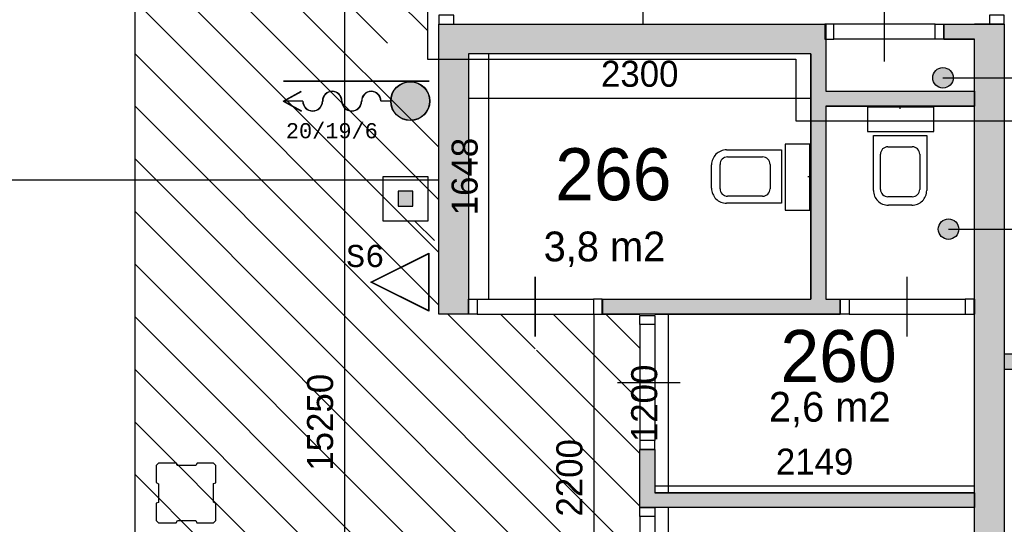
# Model space of a CAD drawing. Extents: x 393774 to 561444, y -100020 to -6220.
# Tile 26 of 47: x 543127 to 549745, y -72230 to -68840. Entities that reach past the tile are written whole.
import ezdxf
from ezdxf.enums import TextEntityAlignment as Align

# ---------------------------------------------------------------- set-up
doc = ezdxf.new("R2010")
doc.units = 0
doc.header["$MEASUREMENT"] = 0
doc.header["$PDMODE"] = 35
doc.header["$PDSIZE"] = -0.5
doc.layers.get('0').update_dxf_attribs({"linetype": 'CONTINUOUS'})
doc.layers.get('DEFPOINTS').update_dxf_attribs({"linetype": 'CONTINUOUS'})
for name, color, linetype in [('-02$TEKST$$$MAAT', 252, 'CONTINUOUS'), ('AA$1A---_ARCEER', 252, 'CONTINUOUS'), ('AL00---_BRANDBEVEILIGING', 252, 'CONTINUOUS'), ('AL22----_BINNENWAND', 252, 'CONTINUOUS'), ('AL32----_BINNENKOZIJN', 252, 'CONTINUOUS'), ('AL74----_INRSANITAIR', 252, 'CONTINUOUS'), ('AM$1A---_MAATVOERING', 252, 'CONTINUOUS'), ('Betonpalen', 252, 'CONTINUOUS'), ('Brandweer', 252, 'CONTINUOUS'), ('LAYER01', 252, 'CONTINUOUS'), ('M2', 252, 'CONTINUOUS'), ('OMPARTIMENTERING', 252, 'CONTINUOUS')]:
    doc.layers.add(name, color=color, linetype=linetype)
doc.styles.add('B-01', font='b-gbp')
doc.styles.add('MONOTXT', font='MONOTXT')
doc.dimstyles.new('BBA_STAND', dxfattribs={"dimtxt": 175, "dimasz": 1, "dimexe": 1, "dimexo": 0.001, "dimgap": 75, "dimtad": 1, "dimdec": 0, "dimzin": 0, "dimdsep": 46, "dimtxsty": 'B-01', "dimblk": 'NONE', "dimblk1": 'NONE', "dimblk2": 'PIJL1', "dimcen": 1, "dimse1": 1, "dimse2": 1, "dimclrd": 256, "dimclre": 1, "dimclrt": 256, "dimadec": 0, "dimazin": 0, "dimtfac": 1, "dimtdec": 0, "dimtmove": 0, "dimatfit": 0, "dimldrblk": 'PIJL1', "dimfxl": 1, "dimtolj": 1, "dimtzin": 0, "dimarcsym": 0})

# ---------------------------------------------------------------- blocks, each defined once
blk = doc.blocks.new('*D122')
at = {"layer": 'AM$1A---_MAATVOERING', "lineweight": -2, "transparency": 16777216}
blk.add_line((554648.9, -60370.1), (554648.9, -77370.1), dxfattribs=at)
at = {"layer": 'DEFPOINTS', "color": 0, "transparency": 16777216}
for p in [(553584.3, -60370.1), (548803.9, -77370.1), (554648.9, -77370.1)]:
    blk.add_point(p, dxfattribs=at)
at = {"layer": 'AM$1A---_MAATVOERING', "transparency": 16777216, "insert": (554486.4, -68870.1), "char_height": 175, "attachment_point": 5, "rotation": 90, "style": 'B-01'}
blk.add_mtext('\\A1;17000', dxfattribs=at)
blk = doc.blocks.new('_None')
blk = doc.blocks.new('PIJL1')
at = {"color": 1, "linetype": 'ByBlock'}
blk.add_line((0, 82.6), (0, -82.6), dxfattribs=at)
blk.add_solid([(-100, 16.7), (-100, -16.7), (0, 0)], dxfattribs=at)
blk = doc.blocks.new('*D130')
at = {"layer": 'AM$1A---_MAATVOERING', "lineweight": -2, "transparency": 16777216}
blk.add_line((547314.7, -64020.1), (547314.7, -68870.1), dxfattribs=at)
at = {"layer": 'DEFPOINTS', "color": 0, "transparency": 16777216}
for p in [(547631.7, -64020.1), (547314.7, -68870.1), (547631.7, -68870.1)]:
    blk.add_point(p, dxfattribs=at)
at = {"layer": 'AM$1A---_MAATVOERING', "transparency": 16777216, "insert": (547152.2, -66445.1), "char_height": 175, "attachment_point": 5, "rotation": 90, "style": 'B-01'}
blk.add_mtext('\\A1;4850', dxfattribs=at)
blk = doc.blocks.new('*D135')
at = {"layer": 'AM$1A---_MAATVOERING', "lineweight": -2, "transparency": 16777216}
blk.add_line((547487.9, -73318.2), (547487.9, -72118.2), dxfattribs=at)
at = {"layer": 'DEFPOINTS', "color": 0, "transparency": 16777216}
for p in [(547487.9, -72118.2), (548469.3, -72118.2), (548469.8, -73318.2)]:
    blk.add_point(p, dxfattribs=at)
at = {"layer": 'AM$1A---_MAATVOERING', "transparency": 16777216, "insert": (547325.4, -72718.2), "char_height": 175, "attachment_point": 5, "rotation": 90, "style": 'B-01'}
blk.add_mtext('\\A1;1200', dxfattribs=at)
blk = doc.blocks.new('*D136')
at = {"layer": 'AM$1A---_MAATVOERING', "lineweight": -2, "transparency": 16777216}
blk.add_line((547487.9, -72018.2), (547487.9, -70818.2), dxfattribs=at)
at = {"layer": 'DEFPOINTS', "color": 0, "transparency": 16777216}
for p in [(547487.9, -70818.2), (547487.9, -70818.2), (547487.9, -72018.2)]:
    blk.add_point(p, dxfattribs=at)
at = {"layer": 'AM$1A---_MAATVOERING', "transparency": 16777216, "insert": (547325.4, -71418.2), "char_height": 175, "attachment_point": 5, "rotation": 90, "style": 'B-01'}
blk.add_mtext('\\A1;1200', dxfattribs=at)
blk = doc.blocks.new('*D137')
at = {"layer": 'AM$1A---_MAATVOERING', "lineweight": -2, "transparency": 16777216}
blk.add_line((547395.3, -71973.1), (549544.3, -71973.1), dxfattribs=at)
at = {"layer": 'DEFPOINTS', "color": 0, "transparency": 16777216}
for p in [(547395.3, -71960.1), (549544.3, -71960.1), (549544.3, -71973.1)]:
    blk.add_point(p, dxfattribs=at)
at = {"layer": 'AM$1A---_MAATVOERING', "transparency": 16777216, "insert": (548469.8, -71810.6), "char_height": 175, "attachment_point": 5, "style": 'B-01'}
blk.add_mtext('\\A1;2149', dxfattribs=at)
blk = doc.blocks.new('*D138')
at = {"layer": 'AM$1A---_MAATVOERING', "lineweight": -2, "transparency": 16777216}
blk.add_line((546280.7, -70718.2), (546280.7, -69070.1), dxfattribs=at)
at = {"layer": 'DEFPOINTS', "color": 0, "transparency": 16777216}
for p in [(546280.7, -69070.1), (547385.1, -69070.1), (547386.7, -70718.2)]:
    blk.add_point(p, dxfattribs=at)
at = {"layer": 'AM$1A---_MAATVOERING', "transparency": 16777216, "insert": (546118.2, -69894.2), "char_height": 175, "attachment_point": 5, "rotation": 90, "style": 'B-01'}
blk.add_mtext('\\A1;1648', dxfattribs=at)
blk = doc.blocks.new('*D139')
at = {"layer": 'AM$1A---_MAATVOERING', "lineweight": -2, "transparency": 16777216}
blk.add_line((546144.3, -69367.1), (548444.3, -69367.1), dxfattribs=at)
at = {"layer": 'DEFPOINTS', "color": 0, "transparency": 16777216}
for p in [(546144.3, -69380.1), (548444.3, -69367.1), (548444.3, -69370.1)]:
    blk.add_point(p, dxfattribs=at)
at = {"layer": 'AM$1A---_MAATVOERING', "transparency": 16777216, "insert": (547294.3, -69204.6), "char_height": 175, "attachment_point": 5, "style": 'B-01'}
blk.add_mtext('\\A1;2300', dxfattribs=at)
blk = doc.blocks.new('*D160')
at = {"layer": 'AM$1A---_MAATVOERING', "lineweight": -2, "transparency": 16777216}
blk.add_line((546985.1, -70818.2), (546985.1, -73018.2), dxfattribs=at)
at = {"layer": 'DEFPOINTS', "color": 0, "transparency": 16777216}
for p in [(546991.4, -70818.2), (546985.1, -73018.2), (546993.9, -73018.2)]:
    blk.add_point(p, dxfattribs=at)
at = {"layer": 'AM$1A---_MAATVOERING', "transparency": 16777216, "insert": (546822.6, -71918.2), "char_height": 175, "attachment_point": 5, "rotation": 90, "style": 'B-01'}
blk.add_mtext('\\A1;2200', dxfattribs=at)
blk = doc.blocks.new('*D173')
at = {"layer": 'AM$1A---_MAATVOERING', "lineweight": -2, "transparency": 16777216}
blk.add_line((545944.3, -69917.4), (531744.3, -69917.4), dxfattribs=at)
at = {"layer": 'DEFPOINTS', "color": 0, "transparency": 16777216}
for p in [(531744.3, -69917.4), (531744.3, -70094.4), (545944.3, -70094.4)]:
    blk.add_point(p, dxfattribs=at)
at = {"layer": 'AM$1A---_MAATVOERING', "transparency": 16777216, "insert": (538844.3, -69754.9), "char_height": 175, "attachment_point": 5, "style": 'B-01'}
blk.add_mtext('\\A1;14200', dxfattribs=at)
blk = doc.blocks.new('*D175')
at = {"layer": 'AM$1A---_MAATVOERING', "lineweight": -2, "transparency": 16777216}
blk.add_line((545309.3, -63920.1), (545309.3, -79170.1), dxfattribs=at)
at = {"layer": 'DEFPOINTS', "color": 0, "transparency": 16777216}
for p in [(544125.1, -63920.1), (544125.1, -79170.1), (545309.3, -79170.1)]:
    blk.add_point(p, dxfattribs=at)
at = {"layer": 'AM$1A---_MAATVOERING', "transparency": 16777216, "insert": (545146.8, -71545.1), "char_height": 175, "attachment_point": 5, "rotation": 90, "style": 'B-01'}
blk.add_mtext('\\A1;15250', dxfattribs=at)

msp = doc.modelspace()

# ---------------------------------------------------------------- hatches: boundary and pattern name
at = {"layer": 'AA$1A---_ARCEER'}
h = msp.add_hatch(color=256, dxfattribs=at)
h.paths.add_polyline_path([(549744.3, -70247.2), (549744.3, -69154.3), (549544.3, -69154.3), (549544.3, -70247.2)])
h.paths.add_polyline_path([(549744.3, -69154.3), (549744.3, -68870.1), (549544.3, -68870.1), (549339.3, -68870.1), (549339.3, -68970.1), (549544.3, -68970.1), (549544.3, -69154.3)])
h.paths.add_polyline_path([(549744.3, -74818.2), (549744.3, -70247.2), (549544.3, -70247.2), (549544.3, -72018.2), (549544.3, -72018.2), (549544.3, -72118.2), (549544.3, -72118.2), (549544.3, -74618.2), (549370, -74618.2), (549370, -74818.2)])
h.paths.add_polyline_path([(549370, -74818.2), (549370, -74618.2), (548519.8, -74618.2), (548519.8, -74618.2), (548419.8, -74618.2), (548419.8, -74618.2), (547581.2, -74618.2), (547581.2, -74818.2)])
h.paths.add_polyline_path([(547581.2, -74818.2), (547581.2, -74618.2), (546144.3, -74618.2), (546144.3, -73118.2), (546142.3, -73118.2), (546142.3, -73018.2), (545949.3, -73018.2), (545949.3, -73018.2), (545944.3, -73018.2), (545944.3, -74818.2)])
for points in [[(548494.3, -70818.2), (548642.3, -70818.2), (548642.3, -70718.2), (548544.3, -70718.2), (548544.3, -69420.1), (549544.3, -69420.1), (549544.3, -69320.1), (548544.3, -69320.1), (548544.3, -69070.1), (548544.3, -68970.1), (548539.3, -68970.1), (548539.3, -68870.1), (545944.3, -68870.1), (545944.3, -70818.2), (546140.6, -70818.2), (546142.3, -70816.5), (546142.3, -70718.2), (546144.3, -70718.2), (546144.3, -69070.1), (548444.3, -69070.1), (548444.3, -70718.2), (547044.3, -70718.2), (547044.3, -70818.2), (547295.3, -70818.2)], [(549744.3, -71088.2), (549744.3, -71188.2), (555024.3, -71188.2), (555024.3, -71088.2)], [(547395.3, -72118.2), (549544.3, -72118.2), (549544.3, -72018.2), (547395.3, -72018.2), (547395.3, -71728.3), (547295.3, -71728.3), (547295.3, -72118.2), (547395.3, -72118.2)]]:
    msp.add_hatch(color=256, dxfattribs=at).paths.add_polyline_path(points)
at = {"layer": 'AL00---_BRANDBEVEILIGING'}
msp.add_hatch(color=256, dxfattribs=at).paths.add_polyline_path([(545669.6, -70093), (545769.6, -70093), (545769.6, -69993), (545669.6, -69993)])
at = {"layer": 'Brandweer'}
msp.add_hatch(color=256, dxfattribs=at).paths.add_polyline_path([(545752, -69516.4, 1), (545752, -69257.4, 1)])
at = {"layer": 'LAYER01'}
for points in [[(549332.6, -69161.8, 1), (549332.6, -69299.4, 1)], [(549370, -70316, 1), (549370, -70178.5, 1)]]:
    msp.add_hatch(color=256, dxfattribs=at).paths.add_polyline_path(points)

# ---------------------------------------------------------------- linework, layer by layer
at = {"layer": '-02$TEKST$$$MAAT'}
for points in [[(545877.1, -70603.4), (545877.1, -70798.7), (545486.4, -70603.4), (545877.1, -70408.1)], [(545874.6, -70603.4), (545874.6, -70794.7), (545492, -70603.4), (545874.6, -70412.2)]]:
    msp.add_lwpolyline(points, close=True, dxfattribs=at)
at = {"layer": 'AA$1A---_ARCEER'}
for p, q in [((543899.7, -66945), (545867.1, -68912.3)), ((543899.7, -67298.5), (545599.7, -68998.5)), ((543899.7, -67652.1), (545944.3, -69696.6)), ((543899.7, -68005.6), (545944.3, -70050.2)), ((543899.7, -68359.2), (545944.3, -70403.7)), ((543899.7, -68712.7), (545944.3, -70757.3)), ((543899.7, -69066.3), (547295.4, -72462)), ((543899.7, -69419.8), (547089.3, -72609.4)), ((543899.7, -69773.4), (547144.6, -73018.2)), ((543899.7, -70126.9), (546560.4, -72787.6)), ((545783.4, -70193), (545914.1, -70323.7)), ((543899.7, -70480.5), (546437.5, -73018.2)), ((543899.7, -70834), (546083.9, -73018.2)), ((546005.2, -70818.2), (547295.3, -72108.3)), ((546358.7, -70818.2), (546592.4, -71051.8)), ((546712.2, -70818.1), (547169, -71274.9)), ((547065.9, -70818.2), (547295.4, -71047.7)), ((546601.3, -71060.7), (547295.3, -71754.8)), ((543899.7, -71187.6), (545944.3, -73232.2)), ((547172.5, -71278.4), (547295.5, -71401.4)), ((543899.7, -71541.2), (545944.3, -73585.7)), ((543899.7, -71894.7), (545944.3, -73939.3))]:
    msp.add_line(p, q, dxfattribs=at)
msp.add_lwpolyline([(549744.3, -71188.2), (555024.3, -71188.2), (555024.3, -71088.2), (549744.3, -71088.2)], close=True, dxfattribs=at)
at = {"layer": 'AL00---_BRANDBEVEILIGING'}
msp.add_lwpolyline([(545569.6, -70192.9), (545569.6, -69893), (545869.6, -69893), (545869.6, -70193), (545569.6, -70193)], dxfattribs=at)
msp.add_lwpolyline([(545669.6, -70093), (545769.6, -70093), (545769.6, -69993), (545669.6, -69993)], close=True, dxfattribs=at)
at = {"layer": 'AL22----_BINNENWAND'}
for points in [[(543899.7, -66920.1), (543899.7, -75464.6)], [(545944.3, -68870.1), (548544.3, -68870.1)], [(545944.3, -70818.2), (545944.3, -68870.1)], [(548544.3, -68870.1), (548544.3, -69320.1)], [(549339.3, -68870.1), (549544.3, -68870.1)], [(549339.3, -68970.1), (549339.3, -68870.1)], [(549339.3, -68870.1), (549339.3, -68970.1)], [(549339.3, -68870.1), (549339.3, -68970.1)], [(549339.3, -68870.1), (549544.3, -68870.1)], [(549339.3, -68870.1), (549544.3, -68870.1)], [(549544.3, -68870.1), (549744.3, -68870.1)], [(549744.3, -68870.1), (549544.3, -68870.1)], [(549744.3, -68870.1), (549544.3, -68870.1)], [(549744.3, -68870.1), (549744.3, -74818.2)], [(549544.3, -68970.1), (549339.3, -68970.1)], [(549339.3, -68970.1), (549544.3, -68970.1)], [(549339.3, -68970.1), (549544.3, -68970.1)], [(549544.3, -74618.2), (549544.3, -68970.1)], [(548444.3, -69070.1), (546144.3, -69070.1)], [(546144.3, -69070.1), (546144.3, -70818.2)], [(548444.3, -69370.1), (548444.3, -69070.1)], [(548444.3, -69070.1), (548444.3, -70718.2)], [(548444.3, -69070.1), (548444.3, -70718.2)], [(548544.3, -69070.1), (548544.3, -69320.1)], [(548544.3, -69070.1), (548544.3, -69320.1)], [(548544.3, -69320.1), (549544.3, -69320.1)], [(548544.3, -69320.1), (549544.3, -69320.1)], [(548544.3, -69320.1), (549544.3, -69320.1)], [(549544.3, -69320.1), (549544.3, -69420.1)], [(549544.3, -69320.1), (549544.3, -69420.1)], [(549544.3, -69320.1), (549544.3, -69420.1)], [(548444.3, -70718.2), (548444.3, -69370.1)], [(548544.3, -69420.1), (548544.3, -70718.2)], [(548544.3, -69420.1), (548544.3, -70718.2)], [(548544.3, -69420.1), (548544.3, -70718.2)], [(549544.3, -69420.1), (548544.3, -69420.1)], [(548544.3, -69420.1), (549544.3, -69420.1)], [(548544.3, -69420.1), (549544.3, -69420.1)], [(546144.3, -70718.2), (546144.3, -70818.2)], [(546144.3, -70718.2), (546144.3, -70818.2)], [(547044.3, -70718.2), (548444.3, -70718.2)], [(547044.3, -70718.2), (548444.3, -70718.2)], [(547044.3, -70718.2), (548444.3, -70718.2)], [(547044.3, -70718.2), (547044.3, -70818.2)], [(547044.3, -70818.2), (547044.3, -70718.2)], [(547044.3, -70718.2), (547044.3, -70818.2)], [(548544.3, -70718.2), (548642.3, -70718.2)], [(548544.3, -70718.2), (548642.3, -70718.2)], [(548544.3, -70718.2), (548642.3, -70718.2)], [(548642.3, -70718.2), (548642.3, -70818.2)], [(548642.3, -70718.2), (548642.3, -70818.2)], [(548642.3, -70718.2), (548642.3, -70818.2)], [(549542.3, -70718.2), (549544.3, -70718.2)], [(549542.3, -70718.2), (549544.3, -70718.2)], [(549544.3, -70718.2), (549544.3, -70818.2)], [(549544.3, -70718.2), (549544.3, -70818.2)], [(546140.5, -70818.2), (546144.3, -70814.5)], [(546140.5, -70818.2), (546144.3, -70814.5)], [(549542.3, -70768.2), (549544.3, -70768.2)], [(549542.3, -70768.2), (549544.3, -70768.2)], [(546144.3, -70818.2), (545944.3, -70818.2)], [(546144.3, -70818.2), (545944.3, -70818.2)], [(546144.3, -70818.2), (545944.3, -70818.2)], [(548494.3, -70818.2), (547044.3, -70818.2)], [(547044.3, -70818.2), (547295.3, -70818.2)], [(547044.3, -70818.2), (547295.3, -70818.2)], [(547395.3, -70818.2), (548642.3, -70818.2)], [(547395.3, -70818.2), (548642.3, -70818.2)], [(548642.3, -70818.2), (548494.3, -70818.2)], [(549542.3, -70818.2), (549544.3, -70818.2)], [(549542.3, -70818.2), (549544.3, -70818.2)], [(547295.3, -72018.2), (547295.3, -71728.3)], [(547295.3, -71728.3), (547395.3, -71728.3)], [(547395.3, -71728.3), (547295.3, -71728.3)], [(547395.3, -71728.3), (547295.3, -71728.3)], [(547295.3, -72118.2), (547295.3, -71728.3)], [(547295.3, -72118.2), (547295.3, -71728.3)], [(547395.3, -71728.3), (547395.3, -72018.2)], [(547295.3, -72018.2), (547295.3, -72018.2)], [(547295.3, -72118.2), (547295.3, -72018.2)], [(547395.3, -72018.2), (549544.3, -72018.2)], [(549544.3, -72018.2), (547395.3, -72018.2)], [(549544.3, -72018.2), (549544.3, -72118.2)], [(549544.3, -72118.2), (549544.3, -72018.2)], [(549544.3, -72118.2), (549544.3, -72018.2)], [(547295.3, -72118.2), (547295.3, -72118.2)], [(547295.3, -72118.2), (547295.3, -72118.2)], [(547395.3, -72118.2), (547295.3, -72118.2)], [(547394.3, -72118.2), (547295.3, -72118.2)], [(547394.3, -72118.2), (547295.3, -72118.2)], [(549544.3, -72118.2), (547394.3, -72118.2)], [(549544.3, -72118.2), (547394.3, -72118.2)], [(549544.3, -72118.2), (547395.3, -72118.2)], [(547395.3, -72118.2), (547395.3, -72118.2)]]:
    msp.add_lwpolyline(points, dxfattribs=at)
at = {"layer": 'AL32----_BINNENKOZIJN'}
for points in [[(548939.2, -69120.1), (548939.2, -68920.1), (548939.2, -68720.1)], [(549279.3, -68870.1), (548599, -68870.3)], [(549279.3, -68970.1), (548599, -68970.1)], [(546592.4, -70968.2), (546592.4, -70768.2), (546592.4, -70568.2)], [(546592.4, -70568.2), (546592.4, -70768.2), (546592.4, -70968.2)], [(546592.4, -70968.2), (546592.4, -70768.2), (546592.4, -70568.2)], [(549092.4, -70968.2), (549092.4, -70768.2), (549092.4, -70568.2)], [(546202.3, -70718.2), (546982.5, -70718.2)], [(548702.3, -70718.2), (549482.6, -70718.2)], [(546202.3, -70818.2), (546982.5, -70818)], [(548702.3, -70818.2), (549482.6, -70818)], [(547295.3, -70888.3), (547295.6, -71668.5)], [(547395.3, -70888.3), (547395.3, -71668.5)], [(547145.3, -71278.4), (547345.3, -71278.4), (547545.3, -71278.4)], [(547165.3, -71278.4), (547365.3, -71278.4), (547565.3, -71278.4)], [(547295.3, -72178.2), (547295.6, -72958.5)], [(547395.3, -72178.2), (547395.3, -72958.5)]]:
    msp.add_lwpolyline(points, dxfattribs=at)
for points in [[(546044.3, -68870.1), (546044.3, -68810.3), (545944.6, -68810.3), (545944.6, -68870.1)], [(549744.2, -68870.1), (549744.2, -68810.3), (549644.4, -68810.3), (549644.4, -68870.1)], [(548539.3, -68970.1), (548599, -68970.1), (548599, -68870.3), (548539.3, -68870.3)], [(549339.3, -68970.1), (549279.3, -68970.1), (549279.3, -68870.1), (549339.3, -68870.1)], [(546142.3, -70718.2), (546202.3, -70718.2), (546202.3, -70818.2), (546142.3, -70818.2)], [(547042.3, -70718.2), (546982.5, -70718.2), (546982.5, -70818), (547042.3, -70818)], [(548642.3, -70718.2), (548702.3, -70718.2), (548702.3, -70818.2), (548642.3, -70818.2)], [(549542.3, -70718.2), (549482.6, -70718.2), (549482.6, -70818), (549542.3, -70818)], [(547395.3, -70828.3), (547395.3, -70888.3), (547295.3, -70888.3), (547295.3, -70828.3)], [(547395.3, -71728.3), (547395.3, -71668.5), (547295.6, -71668.5), (547295.6, -71728.3)], [(547395.3, -72118.2), (547395.3, -72178.2), (547295.3, -72178.2), (547295.3, -72118.2)]]:
    msp.add_lwpolyline(points, close=True, dxfattribs=at)
at = {"layer": 'AL74----_INRSANITAIR'}
for points in [[(549044.3, -69440.1), (549044.3, -69420.1)], [(549044.3, -69440.1), (549044.3, -69420.1)], [(548865.3, -69617.1), (549223.3, -69617.1), (549223.3, -69987.1)], [(548865.3, -69987.1), (548865.3, -69617.1)], [(548865.3, -69617.1), (549223.3, -69617.1), (549223.3, -69987.1)], [(548865.3, -69987.1), (548865.3, -69617.1)], [(547877.3, -69715.1), (548247.3, -69715.1)], [(547877.3, -69715.1), (548247.3, -69715.1)], [(548247.3, -69715.1), (548247.3, -70073.1), (547877.3, -70073.1)], [(548247.3, -69715.1), (548247.3, -70073.1), (547877.3, -70073.1)], [(548912.3, -69980.1), (548912.3, -69744.1)], [(548912.3, -69980.1), (548912.3, -69744.1)], [(548962.3, -69694.1), (549126.3, -69694.1)], [(548962.3, -69694.1), (549126.3, -69694.1)], [(549176.3, -69744.1), (549176.3, -69980.1)], [(549176.3, -69744.1), (549176.3, -69980.1)], [(547777.3, -69973.1), (547777.3, -69815.1)], [(547777.3, -69973.1), (547777.3, -69815.1)], [(547834.3, -69976.1), (547834.3, -69812.1)], [(547834.3, -69976.1), (547834.3, -69812.1)], [(547884.3, -69762.1), (548120.3, -69762.1)], [(547884.3, -69762.1), (548120.3, -69762.1)], [(548170.3, -69812.1), (548170.3, -69976.1)], [(548170.3, -69812.1), (548170.3, -69976.1)], [(548424.3, -69894.1), (548444.3, -69894.1)], [(548424.3, -69894.1), (548444.3, -69894.1)], [(548120.3, -70026.1), (547884.3, -70026.1)], [(548120.3, -70026.1), (547884.3, -70026.1)], [(549126.3, -70030.1), (548962.3, -70030.1)], [(549126.3, -70030.1), (548962.3, -70030.1)], [(549123.3, -70087.1), (548965.3, -70087.1)], [(549123.3, -70087.1), (548965.3, -70087.1)]]:
    msp.add_lwpolyline(points, dxfattribs=at)
for points in [[(548826.3, -69592.1), (549270.3, -69592.1), (549270.3, -69427.1), (548826.3, -69427.1)], [(548826.3, -69592.1), (549270.3, -69592.1), (549270.3, -69427.1), (548826.3, -69427.1)], [(548272.3, -69676.1), (548272.3, -70120.1), (548437.3, -70120.1), (548437.3, -69676.1)], [(548272.3, -69676.1), (548272.3, -70120.1), (548437.3, -70120.1), (548437.3, -69676.1)]]:
    msp.add_lwpolyline(points, close=True, dxfattribs=at)
for points in [[(547877.3, -69715.1, 0.414214), (547777.3, -69815.1)], [(547877.3, -69715.1, 0.414214), (547777.3, -69815.1)], [(548962.3, -69694.1, 0.414214), (548912.3, -69744.1)], [(548962.3, -69694.1, 0.414214), (548912.3, -69744.1)], [(549176.3, -69744.1, 0.414213), (549126.3, -69694.1)], [(549176.3, -69744.1, 0.414213), (549126.3, -69694.1)], [(547884.3, -69762.1, 0.414214), (547834.3, -69812.1)], [(547884.3, -69762.1, 0.414214), (547834.3, -69812.1)], [(548170.3, -69812.1, 0.414214), (548120.3, -69762.1)], [(548170.3, -69812.1, 0.414214), (548120.3, -69762.1)], [(547777.3, -69973.1, 0.414214), (547877.3, -70073.1)], [(547777.3, -69973.1, 0.414214), (547877.3, -70073.1)], [(547834.3, -69976.1, 0.414214), (547884.3, -70026.1)], [(547834.3, -69976.1, 0.414214), (547884.3, -70026.1)], [(548120.3, -70026.1, 0.414213), (548170.3, -69976.1)], [(548120.3, -70026.1, 0.414213), (548170.3, -69976.1)], [(548865.3, -69987.1, 0.414214), (548965.3, -70087.1)], [(548865.3, -69987.1, 0.414214), (548965.3, -70087.1)], [(548912.3, -69980.1, 0.414214), (548962.3, -70030.1)], [(548912.3, -69980.1, 0.414214), (548962.3, -70030.1)], [(549123.3, -70087.1, 0.414214), (549223.3, -69987.1)], [(549123.3, -70087.1, 0.414214), (549223.3, -69987.1)], [(549126.3, -70030.1, 0.414214), (549176.3, -69980.1)], [(549126.3, -70030.1, 0.414214), (549176.3, -69980.1)]]:
    msp.add_lwpolyline(points, format="xyb", dxfattribs=at)
at = {"layer": 'Betonpalen'}
for p, q in [((544059.4, -71820.1), (544044.4, -71835.1)), ((544059.4, -71820.1), (544044.4, -71835.1)), ((544044.4, -71835.1), (544044.4, -71950.1)), ((544044.4, -71835.1), (544044.4, -71950.1)), ((544180.4, -71820.1), (544059.4, -71820.1)), ((544180.4, -71820.1), (544059.4, -71820.1)), ((544185.4, -71835.1), (544180.4, -71820.1)), ((544185.4, -71835.1), (544180.4, -71820.1)), ((544310.4, -71835.1), (544185.4, -71835.1)), ((544310.4, -71835.1), (544185.4, -71835.1)), ((544318.4, -71820.1), (544310.4, -71835.1)), ((544318.4, -71820.1), (544310.4, -71835.1)), ((544429.4, -71820.1), (544318.4, -71820.1)), ((544429.4, -71820.1), (544318.4, -71820.1)), ((544444.4, -71835.1), (544429.4, -71820.1)), ((544444.4, -71835.1), (544429.4, -71820.1)), ((544444.4, -71952.1), (544444.4, -71835.1)), ((544444.4, -71952.1), (544444.4, -71835.1)), ((544044.4, -71950.1), (544059.4, -71958.1)), ((544044.4, -71950.1), (544059.4, -71958.1)), ((544059.4, -71958.1), (544059.4, -72083.1)), ((544059.4, -71958.1), (544059.4, -72083.1)), ((544429.4, -71957.1), (544444.4, -71952.1)), ((544429.4, -71957.1), (544444.4, -71952.1)), ((544429.4, -72082.1), (544429.4, -71957.1)), ((544429.4, -72082.1), (544429.4, -71957.1)), ((544059.4, -72083.1), (544044.4, -72088.1)), ((544059.4, -72083.1), (544044.4, -72088.1)), ((544044.4, -72088.1), (544044.4, -72205.1)), ((544044.4, -72088.1), (544044.4, -72205.1)), ((544444.4, -72090.1), (544429.4, -72082.1)), ((544444.4, -72090.1), (544429.4, -72082.1)), ((544444.4, -72205.1), (544444.4, -72090.1)), ((544444.4, -72205.1), (544444.4, -72090.1)), ((544044.4, -72205.1), (544059.4, -72220.1)), ((544044.4, -72205.1), (544059.4, -72220.1)), ((544059.4, -72220.1), (544178.4, -72220.1)), ((544059.4, -72220.1), (544178.4, -72220.1)), ((544178.4, -72220.1), (544186.4, -72205.1)), ((544178.4, -72220.1), (544186.4, -72205.1)), ((544186.4, -72205.1), (544311.4, -72205.1)), ((544186.4, -72205.1), (544311.4, -72205.1)), ((544311.4, -72205.1), (544316.4, -72220.1)), ((544311.4, -72205.1), (544316.4, -72220.1)), ((544316.4, -72220.1), (544429.4, -72220.1)), ((544316.4, -72220.1), (544429.4, -72220.1)), ((544429.4, -72220.1), (544444.4, -72205.1)), ((544429.4, -72220.1), (544444.4, -72205.1))]:
    msp.add_line(p, q, dxfattribs=at)
at = {"layer": 'Brandweer'}
for p, q in [((545879.1, -69254.1), (544900.6, -69254.1)), ((545879.1, -69255.8), (544900.6, -69255.8)), ((544897.6, -69387.7), (545019.6, -69321.3)), ((544901.2, -69387.7), (545020.4, -69322.8)), ((544897.6, -69387.7), (545019.6, -69454.2)), ((544901.2, -69387.7), (545020.4, -69452.7)), ((545030.4, -69386.9), (544902.8, -69386.9)), ((545030.4, -69388.6), (544902.8, -69388.6)), ((545620.8, -69386.9), (545555.2, -69386.9)), ((545620.8, -69388.6), (545555.2, -69388.6))]:
    msp.add_line(p, q, dxfattribs=at)
for radius in [131.2, 129.5]:
    msp.add_circle((545752, -69386.9), radius, dxfattribs=at)
for centre, radius, start, end in [((545227.2, -69386.9), 65.6, 0, 180), ((545227.2, -69386.9), 63.9, 0, 180), ((545489.6, -69386.9), 65.6, 0, 180), ((545489.6, -69386.9), 63.9, 0, 180), ((545096, -69386.9), 67.3, 180, 0), ((545096, -69386.9), 65.6, 180, 0), ((545358.4, -69386.9), 67.3, 180, 0), ((545358.4, -69386.9), 65.6, 180, 0)]:
    msp.add_arc(centre, radius, start, end, dxfattribs=at)
at = {"layer": 'LAYER01'}
for p, q in [((549332.6, -69230.6), (550117.9, -69230.6)), ((549370, -70247.2), (550155.2, -70247.2))]:
    msp.add_line(p, q, dxfattribs=at)
for centre in [(549332.6, -69230.6), (549370, -70247.2)]:
    msp.add_circle(centre, 68.8, dxfattribs=at)
at = {"layer": 'OMPARTIMENTERING', "ltscale": 800}
msp.add_line((545868.2, -63744.5), (545868.2, -69104.9), dxfattribs=at)
msp.add_lwpolyline([(545868.2, -69104.9), (548344.3, -69104.9), (548344.3, -69520.1), (549818, -69520.1), (549818, -63744.5)], dxfattribs=at)

# ---------------------------------------------------------------- texts
at = {"layer": '-02$TEKST$$$MAAT', "style": 'MONOTXT'}
msp.add_text('S6', height=148.75, dxfattribs=at).set_placement((545320.1, -70427.7), align=Align.MIDDLE_LEFT)
at = {"layer": 'Brandweer', "style": 'MONOTXT'}
msp.add_text('20/19/6', height=102.04, dxfattribs=at).set_placement((544915.8, -69586), align=Align.MIDDLE_LEFT)
at = {"layer": 'LAYER01', "style": 'B-01'}
for s, p in [('266', (546726.4, -70053.6)), ('260', (548240.4, -71274.9))]:
    msp.add_text(s, height=350, rotation=0, dxfattribs=at).set_placement(p)
at = {"layer": 'M2', "char_height": 200, "width": 1805, "attachment_point": 1, "style": 'B-01'}
for s, insert in [('3,8 m2', (546648.4, -70263.6)), ('2,6 m2', (548162.4, -71340.9))]:
    msp.add_mtext(s, dxfattribs=dict(at, insert=insert))

# ---------------------------------------------------------------- dimensions: what is measured, and where the dimension line sits
at = {"layer": 'AM$1A---_MAATVOERING'}
for base, p1, p2, picture, middle in [((554648.9, -77370.1), (553584.3, -60370.1), (548803.9, -77370.1), '*D122', (554486.4, -68870.1)), ((545309.3, -79170.1), (544125.1, -63920.1), (544125.1, -79170.1), '*D175', (545146.8, -71545.1)), ((547314.7, -68870.1), (547631.7, -64020.1), (547631.7, -68870.1), '*D130', (547152.2, -66445.1)), ((546280.7, -69070.1), (547386.7, -70718.2), (547385.1, -69070.1), '*D138', (546118.2, -69894.2)), ((546985.1, -73018.2), (546991.4, -70818.2), (546993.9, -73018.2), '*D160', (546822.6, -71918.2)), ((547487.9, -70818.2), (547487.9, -72018.2), (547487.9, -70818.2), '*D136', (547325.4, -71418.2)), ((547487.9, -72118.2), (548469.8, -73318.2), (548469.3, -72118.2), '*D135', (547325.4, -72718.2))]:
    dim = msp.add_linear_dim(base=base, p1=p1, p2=p2, angle=270, dimstyle='BBA_STAND', dxfattribs=at)
    dim.commit()
    dim.dimension.update_dxf_attribs({"geometry": picture, "text_midpoint": middle})
for base, p1, p2, picture, middle in [((548444.3, -69367.1), (546144.3, -69380.1), (548444.3, -69370.1), '*D139', (547294.3, -69204.6)), ((531744.3, -69917.4), (545944.3, -70094.4), (531744.3, -70094.4), '*D173', (538844.3, -69754.9)), ((549544.3, -71973.1), (547395.3, -71960.1), (549544.3, -71960.1), '*D137', (548469.8, -71810.6))]:
    dim = msp.add_linear_dim(base=base, p1=p1, p2=p2, dimstyle='BBA_STAND', dxfattribs=at)
    dim.commit()
    dim.dimension.update_dxf_attribs({"geometry": picture, "text_midpoint": middle})

doc.saveas('drawing.dxf')
